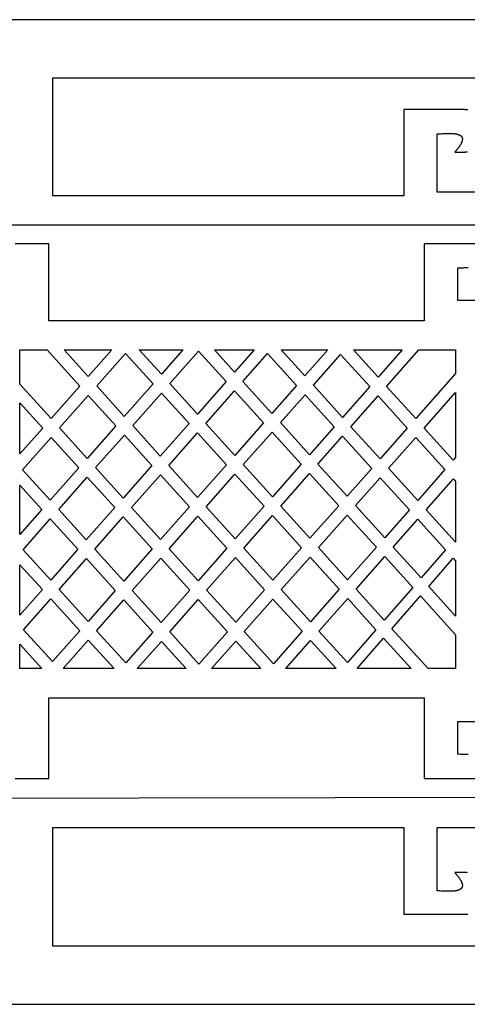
# Model space of a CAD drawing. Extents: x 0 to 758, y 0 to 338.
# Tile 4 of 6: x 303 to 457, y 0 to 338. Entities that reach past the tile are written whole.
import ezdxf

# ---------------------------------------------------------------- set-up
doc = ezdxf.new("R2010")
doc.units = 0
doc.layers.add('HOLE', color=7, linetype='CONTINUOUS')
doc.layers.add('OUTLINE', color=7, linetype='CONTINUOUS')

msp = doc.modelspace()

# ---------------------------------------------------------------- linework, layer by layer
at = {"layer": 'HOLE'}
for points in [[(457.01, 307.07), (456.82, 307.09), (456.62, 307.1), (456.43, 307.11), (456.23, 307.11), (456.04, 307.12), (455.84, 307.12), (455.65, 307.12), (446.47, 307.12), (434.99, 307.12), (434.99, 277.55), (314.6, 277.55), (314.6, 318), (314.6, 318), (471.72, 318)], [(471.72, 278.74), (446.47, 278.74), (446.47, 298.82), (446.7, 298.83), (446.93, 298.84), (447.38, 298.85), (447.84, 298.87), (448.3, 298.89), (448.56, 298.9), (448.83, 298.91), (449.35, 298.93), (449.69, 298.94), (450.03, 298.95), (450.2, 298.95), (450.37, 298.95), (450.54, 298.96), (450.71, 298.95), (451.01, 298.95), (451.31, 298.95), (451.47, 298.94), (451.62, 298.93), (451.77, 298.93), (451.92, 298.92), (452.08, 298.91), (452.23, 298.89), (452.38, 298.88), (452.53, 298.86), (452.68, 298.84), (452.83, 298.82), (452.9, 298.8), (452.98, 298.79), (453.05, 298.77), (453.12, 298.76), (453.22, 298.74), (453.32, 298.71), (453.42, 298.69), (453.52, 298.66), (453.62, 298.63), (453.67, 298.62), (453.72, 298.6), (453.77, 298.59), (453.82, 298.57), (453.87, 298.55), (453.91, 298.53), (453.96, 298.52), (454.01, 298.5), (454.06, 298.48), (454.1, 298.45), (454.15, 298.43), (454.2, 298.41), (454.24, 298.39), (454.29, 298.36), (454.31, 298.35), (454.33, 298.34), (454.35, 298.32), (454.38, 298.31), (454.4, 298.3), (454.42, 298.28), (454.44, 298.27), (454.46, 298.25), (454.48, 298.24), (454.5, 298.22), (454.52, 298.21), (454.55, 298.19), (454.57, 298.18), (454.59, 298.16), (454.61, 298.14), (454.63, 298.13), (454.63, 298.12), (454.64, 298.11), (454.65, 298.1), (454.66, 298.09), (454.67, 298.09), (454.68, 298.08), (454.69, 298.06), (454.76, 297.99), (454.77, 297.98), (454.78, 297.97), (454.8, 297.96), (454.8, 297.95), (454.81, 297.94), (454.81, 297.94), (454.82, 297.93), (454.82, 297.93), (454.83, 297.92), (454.83, 297.92), (454.83, 297.92), (454.83, 297.92), (454.84, 297.91), (454.84, 297.9), (454.85, 297.89), (454.86, 297.88), (454.86, 297.87), (454.87, 297.86), (454.88, 297.84), (454.91, 297.8), (454.92, 297.78), (454.93, 297.76), (454.94, 297.75), (454.95, 297.74), (454.96, 297.72), (454.96, 297.71), (454.97, 297.7), (454.98, 297.68), (454.99, 297.67), (454.99, 297.66), (455, 297.64), (455.01, 297.63), (455.01, 297.62), (455.02, 297.6), (455.03, 297.59), (455.03, 297.58), (455.04, 297.56), (455.04, 297.55), (455.05, 297.53), (455.05, 297.52), (455.06, 297.5), (455.06, 297.49), (455.07, 297.47), (455.07, 297.46), (455.08, 297.45), (455.08, 297.43), (455.09, 297.42), (455.09, 297.4), (455.09, 297.39), (455.1, 297.37), (455.1, 297.36), (455.1, 297.34), (455.11, 297.33), (455.11, 297.31), (455.11, 297.29), (455.12, 297.26), (455.13, 297.21), (455.13, 297.19), (455.13, 297.18), (455.14, 297.16), (455.14, 297.15), (455.14, 297.14), (455.14, 297.12), (455.14, 297.12), (455.14, 297.11), (455.14, 297.1), (455.14, 297.08), (455.14, 297.06), (455.14, 297.05), (455.15, 297.01), (455.15, 296.98), (455.14, 296.95), (455.14, 296.91), (455.14, 296.88), (455.14, 296.85), (455.14, 296.81), (455.13, 296.78), (455.13, 296.75), (455.12, 296.72), (455.11, 296.65), (455.1, 296.59), (455.09, 296.53), (455.08, 296.48), (455.07, 296.43), (455.06, 296.38), (455.04, 296.32), (455.03, 296.27), (455.01, 296.22), (455, 296.17), (454.98, 296.12), (454.96, 296.06), (454.95, 296.01), (454.93, 295.96), (454.91, 295.91), (454.89, 295.86), (454.87, 295.81), (454.84, 295.76), (454.81, 295.68), (454.77, 295.6), (454.73, 295.51), (454.69, 295.43), (454.64, 295.35), (454.6, 295.27), (454.56, 295.19), (454.51, 295.11), (454.42, 294.95), (454.32, 294.8), (454.22, 294.64), (454.12, 294.49), (454.03, 294.36), (453.94, 294.24), (453.85, 294.12), (453.76, 293.99), (453.67, 293.87), (453.57, 293.75), (453.48, 293.63), (453.38, 293.51), (453.29, 293.39), (453.19, 293.27), (453.09, 293.16), (452.99, 293.04), (452.79, 292.81), (452.59, 292.58), (452.74, 292.57), (452.89, 292.55), (453.05, 292.54), (453.2, 292.54), (453.35, 292.53), (453.5, 292.52), (453.66, 292.52), (453.81, 292.51), (453.96, 292.51), (454.12, 292.51), (454.27, 292.51), (454.42, 292.51), (454.57, 292.51), (454.73, 292.52), (455.03, 292.53), (455.34, 292.54), (455.49, 292.55), (455.65, 292.56), (455.8, 292.57), (455.96, 292.58), (456.11, 292.59), (456.26, 292.61), (456.42, 292.62), (456.57, 292.64), (456.73, 292.66), (456.88, 292.68)], [(276.4, 267.55), (478.8, 267.55)], [(462.73, 261.09), (453.55, 261.09), (442.07, 261.09), (442.07, 234.63), (313.14, 234.63), (313.14, 261.09), (301.66, 261.09)], [(478.8, 241.59), (453.55, 241.59), (453.55, 252.79), (453.78, 252.8), (454.01, 252.8), (454.47, 252.82), (454.93, 252.84), (455.38, 252.86), (455.65, 252.87), (455.91, 252.88), (456.43, 252.9), (456.77, 252.91), (457.11, 252.92)], [(301.66, 77.54), (313.14, 77.54), (313.14, 105.22), (442.07, 105.22), (442.07, 77.54), (453.55, 77.54), (462.73, 77.54)], [(457.11, 85.71), (456.77, 85.72), (456.43, 85.73), (455.91, 85.75), (455.65, 85.76), (455.38, 85.77), (454.93, 85.78), (454.47, 85.81), (454.01, 85.82), (453.78, 85.83), (453.55, 85.84), (453.55, 97.04), (478.8, 97.04)], [(478.8, 71.04), (276.4, 70.69)], [(471.72, 20), (314.6, 20), (314.6, 60.65), (434.99, 60.65), (434.99, 30.95), (446.47, 30.95), (455.65, 30.95), (455.84, 30.95), (456.04, 30.96), (456.23, 30.96), (456.43, 30.97), (456.62, 30.97), (456.82, 30.99), (457.01, 31)], [(456.87, 45.18), (456.72, 45.2), (456.57, 45.21), (456.41, 45.23), (456.26, 45.24), (456.11, 45.25), (455.95, 45.26), (455.8, 45.27), (455.65, 45.27), (455.34, 45.29), (455.03, 45.29), (454.73, 45.3), (454.57, 45.3), (454.42, 45.3), (454.27, 45.29), (454.11, 45.29), (453.96, 45.29), (453.81, 45.28), (453.66, 45.27), (453.5, 45.27), (453.35, 45.26), (453.2, 45.25), (453.05, 45.23), (452.89, 45.22), (452.74, 45.21), (452.59, 45.19), (452.79, 44.96), (452.99, 44.73), (453.09, 44.61), (453.19, 44.5), (453.29, 44.38), (453.38, 44.26), (453.48, 44.14), (453.57, 44.02), (453.67, 43.9), (453.76, 43.77), (453.85, 43.65), (453.94, 43.53), (454.03, 43.4), (454.12, 43.28), (454.22, 43.13), (454.32, 42.97), (454.42, 42.82), (454.51, 42.66), (454.56, 42.58), (454.6, 42.5), (454.64, 42.42), (454.69, 42.34), (454.73, 42.25), (454.77, 42.17), (454.81, 42.09), (454.84, 42), (454.87, 41.96), (454.89, 41.91), (454.91, 41.86), (454.93, 41.8), (454.95, 41.75), (454.96, 41.7), (454.98, 41.65), (455, 41.6), (455.01, 41.55), (455.03, 41.5), (455.04, 41.44), (455.06, 41.39), (455.07, 41.34), (455.08, 41.29), (455.09, 41.23), (455.1, 41.18), (455.11, 41.12), (455.12, 41.05), (455.13, 41.02), (455.13, 40.99), (455.13, 40.95), (455.14, 40.92), (455.14, 40.89), (455.14, 40.85), (455.14, 40.82), (455.14, 40.79), (455.15, 40.75), (455.14, 40.72), (455.14, 40.71), (455.14, 40.69), (455.14, 40.67), (455.14, 40.66), (455.14, 40.65), (455.14, 40.64), (455.14, 40.63), (455.14, 40.62), (455.14, 40.61), (455.13, 40.59), (455.13, 40.58), (455.13, 40.55), (455.12, 40.5), (455.11, 40.48), (455.11, 40.45), (455.1, 40.44), (455.1, 40.42), (455.1, 40.41), (455.1, 40.4), (455.09, 40.38), (455.09, 40.37), (455.09, 40.35), (455.08, 40.34), (455.08, 40.32), (455.07, 40.31), (455.07, 40.29), (455.06, 40.28), (455.06, 40.26), (455.05, 40.25), (455.05, 40.24), (455.04, 40.22), (455.04, 40.21), (455.03, 40.19), (455.03, 40.18), (455.02, 40.16), (455.01, 40.15), (455.01, 40.14), (455, 40.12), (454.99, 40.11), (454.99, 40.1), (454.98, 40.08), (454.97, 40.07), (454.96, 40.06), (454.96, 40.04), (454.95, 40.03), (454.94, 40.02), (454.93, 40.01), (454.92, 39.99), (454.91, 39.97), (454.88, 39.93), (454.87, 39.91), (454.86, 39.9), (454.86, 39.89), (454.85, 39.88), (454.84, 39.87), (454.84, 39.86), (454.83, 39.85), (454.83, 39.85), (454.83, 39.85), (454.82, 39.84), (454.82, 39.84), (454.82, 39.83), (454.81, 39.83), (454.81, 39.82), (454.8, 39.82), (454.8, 39.81), (454.78, 39.8), (454.77, 39.79), (454.76, 39.78), (454.69, 39.71), (454.68, 39.69), (454.67, 39.68), (454.66, 39.67), (454.65, 39.66), (454.64, 39.66), (454.63, 39.65), (454.63, 39.64), (454.61, 39.62), (454.59, 39.61), (454.57, 39.59), (454.55, 39.58), (454.52, 39.56), (454.5, 39.54), (454.48, 39.53), (454.46, 39.51), (454.44, 39.5), (454.42, 39.49), (454.4, 39.47), (454.38, 39.46), (454.35, 39.44), (454.33, 39.43), (454.31, 39.42), (454.29, 39.41), (454.24, 39.38), (454.2, 39.36), (454.15, 39.34), (454.1, 39.31), (454.06, 39.29), (454.01, 39.27), (453.96, 39.25), (453.91, 39.23), (453.87, 39.22), (453.82, 39.2), (453.77, 39.18), (453.72, 39.17), (453.67, 39.15), (453.62, 39.13), (453.52, 39.11), (453.42, 39.08), (453.32, 39.06), (453.22, 39.03), (453.12, 39.01), (453.05, 38.99), (452.97, 38.98), (452.9, 38.97), (452.83, 38.95), (452.68, 38.93), (452.53, 38.91), (452.38, 38.89), (452.23, 38.87), (452.08, 38.86), (451.92, 38.85), (451.77, 38.84), (451.62, 38.83), (451.47, 38.83), (451.31, 38.82), (451.01, 38.82), (450.71, 38.81), (450.54, 38.81), (450.37, 38.81), (450.2, 38.82), (450.03, 38.82), (449.69, 38.83), (449.35, 38.84), (448.83, 38.86), (448.56, 38.86), (448.3, 38.87), (447.84, 38.89), (447.38, 38.91), (446.93, 38.93), (446.7, 38.94), (446.47, 38.95), (446.47, 60.65), (471.72, 60.65)]]:
    msp.add_lwpolyline(points, dxfattribs=at)
for points in [[(323.83, 212.25), (313.96, 201.07), (303.23, 212.9), (303.23, 224.63), (312.61, 224.63)], [(334.77, 224.63), (326.69, 215.49), (318.41, 224.63), (334.77, 224.63)], [(348.94, 213.02), (339.06, 201.84), (329.6, 212.29), (339.47, 223.46)], [(351.8, 216.26), (344.22, 224.63), (359.19, 224.63)], [(374.05, 213.79), (364.17, 202.62), (354.71, 213.06), (364.58, 224.23), (374.04, 213.79)], [(376.91, 217.03), (370.03, 224.63), (383.62, 224.63)], [(388.28, 223.41), (398.22, 212.45), (389.75, 202.87), (379.82, 213.83)], [(401.08, 215.7), (392.99, 224.63), (408.97, 224.63)], [(434.46, 224.63), (426.2, 215.28), (417.72, 224.63), (434.46, 224.63)], [(452.82, 216.56), (439.11, 201.04), (429.1, 212.07), (440.19, 224.63), (452.82, 224.63)], [(413.33, 223.07), (423.33, 212.03), (413.99, 201.46), (403.99, 212.49), (413.33, 223.07)], [(361.31, 199.37), (351.43, 188.2), (341.97, 198.64), (351.84, 209.81)], [(377.01, 188.45), (367.08, 199.41), (376.95, 210.59), (386.89, 199.62)], [(452.02, 186.8), (442.01, 197.83), (452.82, 210.06), (452.82, 187.7)], [(303.23, 206.5), (311.09, 197.83), (303.23, 188.93)], [(326.73, 209.04), (336.2, 198.6), (326.33, 187.42), (316.86, 197.87)], [(401.12, 209.25), (411.13, 198.21), (402.66, 188.63), (392.66, 199.67)], [(436.24, 197.79), (426.9, 187.22), (416.9, 198.25), (426.24, 208.83)], [(364.21, 196.17), (374.15, 185.21), (364.27, 174.03), (354.34, 184.99), (364.21, 196.17)], [(389.92, 174.21), (379.92, 185.25), (389.79, 196.42), (399.79, 185.38)], [(323.46, 184.18), (313.66, 173.08), (304.19, 183.52), (313.99, 194.62)], [(348.57, 184.95), (338.7, 173.78), (329.23, 184.22), (339.1, 195.39)], [(405.56, 185.43), (414.03, 195.01), (424.03, 183.97), (415.57, 174.39), (405.56, 185.43)], [(449.15, 183.55), (439.81, 172.98), (429.8, 184.01), (439.15, 194.59)], [(335.83, 170.53), (326.03, 159.43), (316.56, 169.88), (326.37, 180.98)], [(351.47, 181.75), (361.41, 170.79), (351.54, 159.61), (341.6, 170.57), (351.47, 181.75)], [(387.05, 170.97), (377.18, 159.79), (367.18, 170.83), (377.05, 182)], [(402.83, 159.97), (392.82, 171.01), (402.7, 182.18), (412.7, 171.14)], [(418.47, 171.18), (426.94, 180.77), (436.94, 169.73), (428.47, 160.15), (418.47, 171.18)], [(452.82, 158.62), (442.71, 169.77), (452.05, 180.35), (452.82, 179.5), (452.82, 158.62)], [(303.23, 178.17), (310.79, 169.84), (303.23, 161.28)], [(313.69, 166.63), (323.16, 156.19), (313.82, 145.62), (304.35, 156.06), (313.69, 166.63)], [(348.67, 156.37), (338.87, 145.27), (328.93, 156.23), (338.73, 167.33)], [(364.31, 167.58), (374.32, 156.55), (364.44, 145.37), (354.44, 156.41), (364.31, 167.58)], [(389.96, 167.76), (399.96, 156.72), (390.09, 145.55), (380.09, 156.59), (389.96, 167.76)], [(415.74, 145.73), (405.73, 156.76), (415.6, 167.94), (425.61, 156.9)], [(431.38, 156.94), (439.85, 166.53), (449.37, 156.02), (440.97, 146.37)], [(336, 142.02), (326.66, 131.45), (316.72, 142.41), (326.06, 152.99)], [(361.58, 142.13), (351.77, 131.03), (341.77, 142.06), (351.58, 153.16)], [(387.22, 142.31), (377.35, 131.13), (367.35, 142.17), (377.22, 153.34)], [(412.87, 142.48), (403, 131.31), (392.99, 142.35), (402.87, 153.52)], [(438.12, 143.1), (428.32, 131.85), (418.64, 142.52), (428.51, 153.7), (438.12, 143.1)], [(452, 153.12), (452.82, 152.22), (452.82, 133.29), (443.59, 143.47)], [(303.23, 150.89), (310.95, 142.37), (303.23, 133.63)], [(314.45, 117.63), (304.52, 128.59), (313.86, 139.17), (323.79, 128.21)], [(338.9, 138.82), (348.91, 127.78), (339.57, 117.21), (329.56, 128.25), (338.9, 138.82)], [(374.49, 127.89), (364.68, 116.79), (354.68, 127.82), (364.48, 138.92)], [(390.13, 139.1), (400.13, 128.06), (390.26, 116.89), (380.26, 127.93), (390.13, 139.1)], [(415.67, 117.33), (405.9, 128.1), (415.77, 139.28), (425.47, 128.58)], [(443.39, 115.22), (430.94, 128.95), (440.75, 140.2), (452.82, 126.89), (452.82, 115.22), (443.39, 115.22)], [(428.1, 125.69), (437.58, 115.22), (418.97, 115.22)], [(303.23, 123.6), (310.83, 115.22), (303.23, 115.22)], [(326.7, 125), (335.56, 115.22), (318.05, 115.22)], [(351.81, 124.58), (360.3, 115.22), (343.54, 115.22)], [(377.39, 124.68), (385.97, 115.22), (369.03, 115.22)], [(403.04, 124.86), (411.78, 115.22), (394.52, 115.22)]]:
    msp.add_lwpolyline(points, close=True, dxfattribs=at)
at = {"layer": 'OUTLINE'}
msp.add_lwpolyline([(20, 338), (0, 338), (0, 318), (0, 20), (0, 0), (20, 0), (738, 0), (758, 0), (758, 20), (758, 318), (758, 338), (738, 338)], close=True, dxfattribs=at)

doc.saveas('drawing.dxf')
